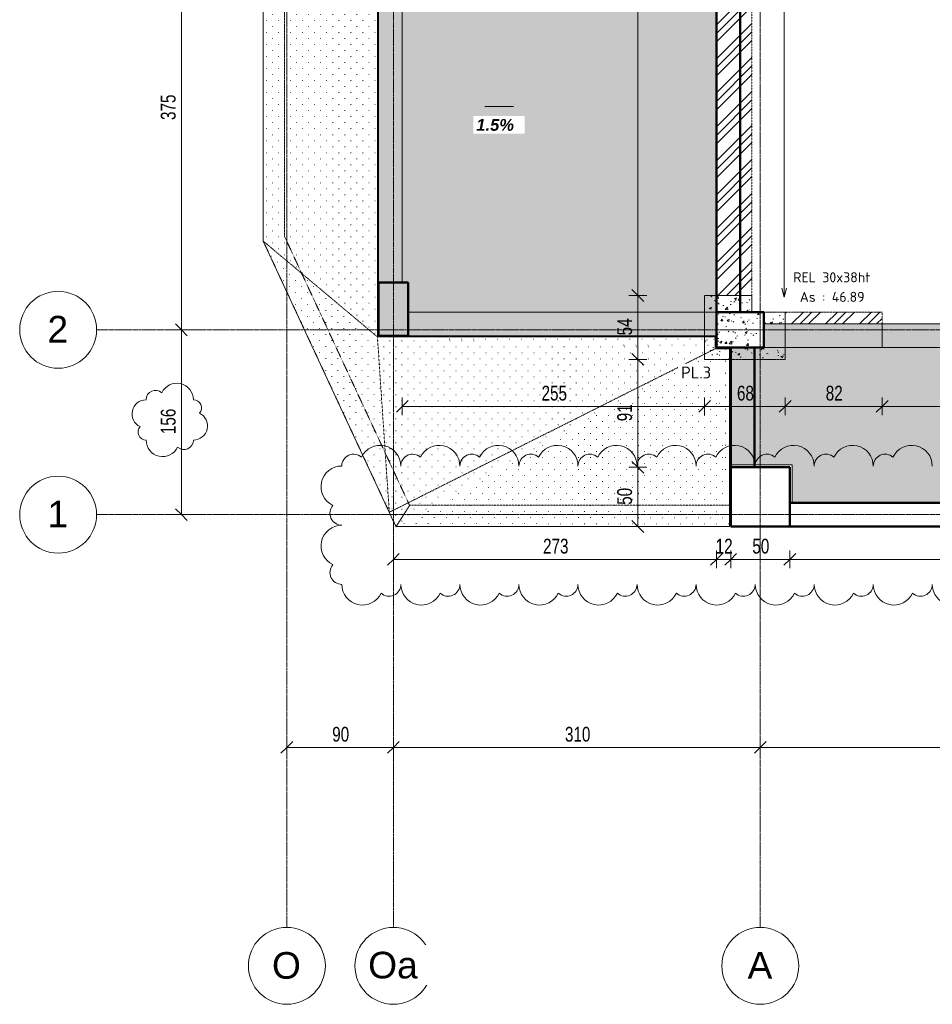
# Model space of a CAD drawing. Header units: millimetres. Extents: x 8507 to 110494, y 1100 to 66219.
# Tile 2 of 38: x 46789 to 54500, y 47737 to 56055. Entities that reach past the tile are written whole.
import ezdxf

# ---------------------------------------------------------------- set-up
doc = ezdxf.new("R2010")
doc.units = ezdxf.units.MM
for name, pattern in [('Ligne de quadrillage', [22.225, 12.7, -3.175, 3.175, -3.175]), ('Tiret 1_16_', [3.175, 1.5875, -1.5875]), ('tiret perso', [2.6, 1.3, -1.3])]:
    doc.linetypes.add(name, pattern=pattern)
for name, color, linetype, lineweight in [('A-ANNO-DIMS', 211, 'Continuous', 9), ('A-ANNO-DIMS-50', 211, 'Continuous', 9), ('A-ANNO-NOTE', 131, 'Continuous', 9), ('A-DETL', 90, 'Continuous', 5), ('A-DETL-MBND', 5, 'Continuous', 5), ('A-FLOR', 192, 'Continuous', 5), ('A-FLOR-OTLN', 51, 'Continuous', 5), ('A-WALL', 113, 'Continuous', 9), ('G-ANNO-REVC', 71, 'Continuous', 9), ('G-ANNO-TEXT', 231, 'Continuous', 9), ('S-BEAM', 12, 'Continuous', 5), ('S-COLS', 52, 'Continuous', 5), ('S-FNDN', 32, 'Continuous', 9), ('S-GRID', 1, 'Continuous', 9), ('S-GRID-IDEN', 1, 'Continuous', 9)]:
    doc.layers.add(name, color=color, linetype=linetype, lineweight=lineweight)
doc.styles.add('Arial', font='arial.ttf', dxfattribs={"height": 225})
doc.styles.add('Arial Narrow_3', font='ARIALN.TTF', dxfattribs={"width": 0.9, "height": 125})
doc.styles.add('Arial_B_I_1', font='arialbi.ttf', dxfattribs={"height": 100})
doc.styles.add('ISOCPEUR_B', font='txt', dxfattribs={"height": 100})
doc.styles.add('ISOCPEUR_B_1', font='txt', dxfattribs={"height": 85})
doc.dimstyles.new('AB6_1_50_-_GB', dxfattribs={"dimscale": 304.8, "dimtxt": 127.928872, "dimasz": 0.328084, "dimexe": 0.246063, "dimexo": 0.0625, "dimgap": 0.04101, "dimtad": 1, "dimdec": 0, "dimlfac": 0.1, "dimdsep": 46, "dimtxsty": 'Arial Narrow_3', "dimblk1": 'OBLIQUE', "dimblk2": 'OBLIQUE', "dimsah": 1, "dimcen": 0.09, "dimazin": 0, "dimtfac": 1, "dimtdec": 4, "dimtix": 1, "dimtmove": 0, "dimatfit": 3, "dimfxl": 0.246063, "dimfxlon": 1, "dimtvp": 1, "dimtolj": 1, "dimtzin": 0, "dimarcsym": 2})
pattern_1 = [(45, (62504.66, -542.27), (-143.6841, 143.6841), []), (45, (62576.5, -542.27), (-143.6841, 143.6841), []), (45, (62648.34, -542.27), (-143.6841, 143.6841), [])]
pattern_2 = [(0, (62504.66, -542.27), (0, 101.6), [3.353, -98.247]), (0, (62555.46, -491.47), (0, 101.6), [3.353, -98.247])]

# ---------------------------------------------------------------- blocks, each defined once
blk = doc.blocks.new('Quadrillage - M_Extrémité de la ligne de quadrillage - Cercle-11575-R-1_IMPLANTATION variante')
at = {"layer": 'S-GRID-IDEN'}
blk.add_circle((0, 0), 6.5, dxfattribs=at)
blk = doc.blocks.new('niveau aménag dalle2 - niveau aménag dalle 2-3181993-R-1_IMPLANTATION variante')
at = {"layer": 'A-ANNO-NOTE'}
blk.add_hatch(color=256, dxfattribs=at).paths.add_polyline_path([(-4.47, -4.15), (-8.21, -3.15), (-4.47, -2.15), (-6.36, -3.15)])
blk.add_line((-6.36, -3.15), (-1.51, -3.15), dxfattribs=at)
blk = doc.blocks.new('DIMBLOCK14-R-1_IMPLANTATION variante')
at = {"layer": 'A-ANNO-DIMS-50', "lineweight": 18}
for p, q in [((48155.3, 53435.4), (48105.3, 53485.4)), ((48155.3, 53435.4), (48205.3, 53385.4)), ((48155.3, 51873.7), (48105.3, 51923.7)), ((48155.3, 51873.7), (48205.3, 51823.7))]:
    blk.add_line(p, q, dxfattribs=at)
at = {"layer": 'A-ANNO-DIMS-50'}
for p, q in [((48155.3, 53435.4), (48080.3, 53435.4)), ((48155.3, 51873.7), (48155.3, 53435.4)), ((48155.3, 53435.4), (48230.3, 53435.4)), ((48155.3, 51873.7), (48080.3, 51873.7)), ((48155.3, 51873.7), (48230.3, 51873.7))]:
    blk.add_line(p, q, dxfattribs=at)
at = {"layer": 'A-ANNO-DIMS-50', "color": 0, "insert": (47981.2, 52554), "char_height": 125, "width": 241.237, "attachment_point": 1, "rotation": 90, "line_spacing_factor": 0.974696, "style": 'Arial Narrow_3'}
blk.add_mtext('156', dxfattribs=at)
blk = doc.blocks.new('_Oblique')
at = {"color": 0, "linetype": 'ByBlock', "lineweight": -2}
blk.add_line((-0.5, -0.5), (0.5, 0.5), dxfattribs=at)
blk = doc.blocks.new('DIMBLOCK15-R-1_IMPLANTATION variante')
at = {"layer": 'A-ANNO-DIMS-50', "lineweight": 18}
for p, q in [((48155.3, 57180.9), (48105.3, 57230.9)), ((48155.3, 57180.9), (48205.3, 57130.9)), ((48155.3, 53435.4), (48105.3, 53485.4)), ((48155.3, 53435.4), (48205.3, 53385.4))]:
    blk.add_line(p, q, dxfattribs=at)
at = {"layer": 'A-ANNO-DIMS-50'}
for p, q in [((48155.3, 57180.9), (48080.3, 57180.9)), ((48155.3, 53435.4), (48155.3, 57180.9)), ((48155.3, 57180.9), (48230.3, 57180.9)), ((48155.3, 53435.4), (48080.3, 53435.4)), ((48155.3, 53435.4), (48230.3, 53435.4))]:
    blk.add_line(p, q, dxfattribs=at)
at = {"layer": 'A-ANNO-DIMS-50', "color": 0, "insert": (47981.2, 55207.6), "char_height": 125, "width": 241.237, "attachment_point": 1, "rotation": 90, "line_spacing_factor": 0.974696, "style": 'Arial Narrow_3'}
blk.add_mtext('375', dxfattribs=at)
blk = doc.blocks.new('DIMBLOCK67-R-1_IMPLANTATION variante')
at = {"layer": 'A-ANNO-DIMS-50'}
for p, q in [((50021.5, 52788.7), (50021.5, 52863.7)), ((52576.5, 52788.7), (52576.5, 52863.7)), ((50021.5, 52788.7), (52576.5, 52788.7)), ((50021.5, 52788.7), (50021.5, 52713.7)), ((52576.5, 52788.7), (52576.5, 52713.7))]:
    blk.add_line(p, q, dxfattribs=at)
at = {"layer": 'A-ANNO-DIMS-50', "lineweight": 18}
for p, q in [((50021.5, 52788.7), (50071.5, 52838.7)), ((52576.5, 52788.7), (52626.5, 52838.7)), ((50021.5, 52788.7), (49971.5, 52738.7)), ((52576.5, 52788.7), (52526.5, 52738.7))]:
    blk.add_line(p, q, dxfattribs=at)
at = {"layer": 'A-ANNO-DIMS-50', "color": 0, "insert": (51198.5, 52962.8), "char_height": 125, "width": 241.237, "attachment_point": 1, "line_spacing_factor": 0.974696, "style": 'Arial Narrow_3'}
blk.add_mtext('255', dxfattribs=at)
blk = doc.blocks.new('DIMBLOCK68-R-1_IMPLANTATION variante')
at = {"layer": 'A-ANNO-DIMS-50'}
for p, q in [((52576.5, 52788.7), (52576.5, 52863.7)), ((53256.5, 52788.7), (53256.5, 52863.7)), ((52576.5, 52788.7), (53256.5, 52788.7)), ((52576.5, 52788.7), (52576.5, 52713.7)), ((53256.5, 52788.7), (53256.5, 52713.7))]:
    blk.add_line(p, q, dxfattribs=at)
at = {"layer": 'A-ANNO-DIMS-50', "lineweight": 18}
for p, q in [((52576.5, 52788.7), (52626.5, 52838.7)), ((53256.5, 52788.7), (53306.5, 52838.7)), ((52576.5, 52788.7), (52526.5, 52738.7)), ((53256.5, 52788.7), (53206.5, 52738.7))]:
    blk.add_line(p, q, dxfattribs=at)
at = {"layer": 'A-ANNO-DIMS-50', "color": 0, "insert": (52849.5, 52962.8), "char_height": 125, "width": 160.825, "attachment_point": 1, "line_spacing_factor": 0.974696, "style": 'Arial Narrow_3'}
blk.add_mtext('68', dxfattribs=at)
blk = doc.blocks.new('DIMBLOCK69-R-1_IMPLANTATION variante')
at = {"layer": 'A-ANNO-DIMS-50'}
for p, q in [((53256.5, 52788.7), (53256.5, 52863.7)), ((54076.5, 52788.7), (54076.5, 52863.7)), ((53256.5, 52788.7), (54076.5, 52788.7)), ((53256.5, 52788.7), (53256.5, 52713.7)), ((54076.5, 52788.7), (54076.5, 52713.7))]:
    blk.add_line(p, q, dxfattribs=at)
at = {"layer": 'A-ANNO-DIMS-50', "lineweight": 18}
for p, q in [((53256.5, 52788.7), (53306.5, 52838.7)), ((54076.5, 52788.7), (54126.5, 52838.7)), ((53256.5, 52788.7), (53206.5, 52738.7)), ((54076.5, 52788.7), (54026.5, 52738.7))]:
    blk.add_line(p, q, dxfattribs=at)
at = {"layer": 'A-ANNO-DIMS-50', "color": 0, "insert": (53599.5, 52962.8), "char_height": 125, "width": 160.825, "attachment_point": 1, "line_spacing_factor": 0.974696, "style": 'Arial Narrow_3'}
blk.add_mtext('82', dxfattribs=at)
blk = doc.blocks.new('DIMBLOCK70-R-1_IMPLANTATION variante')
at = {"layer": 'A-ANNO-DIMS-50'}
for p, q in [((54076.5, 52788.7), (54076.5, 52863.7)), ((56016.5, 52788.7), (56016.5, 52863.7)), ((54076.5, 52788.7), (56016.5, 52788.7)), ((54076.5, 52788.7), (54076.5, 52713.7)), ((56016.5, 52788.7), (56016.5, 52713.7))]:
    blk.add_line(p, q, dxfattribs=at)
at = {"layer": 'A-ANNO-DIMS-50', "lineweight": 18}
for p, q in [((54076.5, 52788.7), (54126.5, 52838.7)), ((56016.5, 52788.7), (56066.5, 52838.7)), ((54076.5, 52788.7), (54026.5, 52738.7)), ((56016.5, 52788.7), (55966.5, 52738.7))]:
    blk.add_line(p, q, dxfattribs=at)
at = {"layer": 'A-ANNO-DIMS-50', "color": 0, "insert": (54946, 52962.8), "char_height": 125, "width": 241.237, "attachment_point": 1, "line_spacing_factor": 0.974696, "style": 'Arial Narrow_3'}
blk.add_mtext('194', dxfattribs=at)
blk = doc.blocks.new('DIMBLOCK111-R-1_IMPLANTATION variante')
at = {"layer": 'A-ANNO-DIMS-50', "lineweight": 18}
for p, q in [((49946.5, 51496.1), (49896.5, 51446.1)), ((49946.5, 51496.1), (49996.5, 51546.1)), ((52676.5, 51496.1), (52626.5, 51446.1)), ((52676.5, 51496.1), (52726.5, 51546.1))]:
    blk.add_line(p, q, dxfattribs=at)
at = {"layer": 'A-ANNO-DIMS-50'}
for p, q in [((49946.5, 51496.1), (49946.5, 51571.1)), ((49946.5, 51496.1), (52676.5, 51496.1)), ((49946.5, 51496.1), (49946.5, 51421.1)), ((52676.5, 51496.1), (52676.5, 51571.1)), ((52676.5, 51496.1), (52676.5, 51421.1))]:
    blk.add_line(p, q, dxfattribs=at)
at = {"layer": 'A-ANNO-DIMS-50', "color": 0, "insert": (51211, 51670.1), "char_height": 125, "width": 241.237, "attachment_point": 1, "line_spacing_factor": 0.974696, "style": 'Arial Narrow_3'}
blk.add_mtext('273', dxfattribs=at)
blk = doc.blocks.new('DIMBLOCK112-R-1_IMPLANTATION variante')
at = {"layer": 'A-ANNO-DIMS-50', "lineweight": 18}
for p, q in [((52676.5, 51496.1), (52626.5, 51446.1)), ((52676.5, 51496.1), (52726.5, 51546.1)), ((52796.5, 51496.1), (52746.5, 51446.1)), ((52796.5, 51496.1), (52846.5, 51546.1))]:
    blk.add_line(p, q, dxfattribs=at)
at = {"layer": 'A-ANNO-DIMS-50'}
for p, q in [((52676.5, 51496.1), (52676.5, 51571.1)), ((52676.5, 51496.1), (52796.5, 51496.1)), ((52676.5, 51496.1), (52676.5, 51421.1)), ((52796.5, 51496.1), (52796.5, 51571.1)), ((52796.5, 51496.1), (52796.5, 51421.1))]:
    blk.add_line(p, q, dxfattribs=at)
at = {"layer": 'A-ANNO-DIMS-50', "color": 0, "insert": (52669.5, 51670.1), "char_height": 125, "width": 160.825, "attachment_point": 1, "line_spacing_factor": 0.974696, "style": 'Arial Narrow_3'}
blk.add_mtext('12', dxfattribs=at)
blk = doc.blocks.new('DIMBLOCK113-R-1_IMPLANTATION variante')
at = {"layer": 'A-ANNO-DIMS-50', "lineweight": 18}
for p, q in [((52796.5, 51496.1), (52746.5, 51446.1)), ((52796.5, 51496.1), (52846.5, 51546.1)), ((53296.5, 51496.1), (53246.5, 51446.1)), ((53296.5, 51496.1), (53346.5, 51546.1))]:
    blk.add_line(p, q, dxfattribs=at)
at = {"layer": 'A-ANNO-DIMS-50'}
for p, q in [((52796.5, 51496.1), (52796.5, 51571.1)), ((52796.5, 51496.1), (53296.5, 51496.1)), ((52796.5, 51496.1), (52796.5, 51421.1)), ((53296.5, 51496.1), (53296.5, 51571.1)), ((53296.5, 51496.1), (53296.5, 51421.1))]:
    blk.add_line(p, q, dxfattribs=at)
at = {"layer": 'A-ANNO-DIMS-50', "color": 0, "insert": (52979.5, 51670.1), "char_height": 125, "width": 160.825, "attachment_point": 1, "line_spacing_factor": 0.974696, "style": 'Arial Narrow_3'}
blk.add_mtext('50', dxfattribs=at)
blk = doc.blocks.new('DIMBLOCK114-R-1_IMPLANTATION variante')
at = {"layer": 'A-ANNO-DIMS-50', "lineweight": 18}
for p, q in [((53296.5, 51496.1), (53246.5, 51446.1)), ((53296.5, 51496.1), (53346.5, 51546.1)), ((56796.5, 51496.1), (56746.5, 51446.1)), ((56796.5, 51496.1), (56846.5, 51546.1))]:
    blk.add_line(p, q, dxfattribs=at)
at = {"layer": 'A-ANNO-DIMS-50'}
for p, q in [((53296.5, 51496.1), (53296.5, 51571.1)), ((53296.5, 51496.1), (56796.5, 51496.1)), ((53296.5, 51496.1), (53296.5, 51421.1)), ((56796.5, 51496.1), (56796.5, 51571.1)), ((56796.5, 51496.1), (56796.5, 51421.1))]:
    blk.add_line(p, q, dxfattribs=at)
at = {"layer": 'A-ANNO-DIMS-50', "color": 0, "insert": (54946, 51670.1), "char_height": 125, "width": 241.237, "attachment_point": 1, "line_spacing_factor": 0.974696, "style": 'Arial Narrow_3'}
blk.add_mtext('350', dxfattribs=at)
blk = doc.blocks.new('DIMBLOCK137-R-1_IMPLANTATION variante')
at = {"layer": 'A-ANNO-DIMS-50', "lineweight": 18}
for p, q in [((52011.7, 52273.7), (51961.7, 52323.7)), ((52011.7, 52273.7), (52061.7, 52223.7)), ((52011.7, 51773.7), (51961.7, 51823.7)), ((52011.7, 51773.7), (52061.7, 51723.7))]:
    blk.add_line(p, q, dxfattribs=at)
at = {"layer": 'A-ANNO-DIMS-50'}
for p, q in [((52011.7, 52273.7), (51936.7, 52273.7)), ((52011.7, 51773.7), (52011.7, 52273.7)), ((52011.7, 52273.7), (52086.7, 52273.7)), ((52011.7, 51773.7), (51936.7, 51773.7)), ((52011.7, 51773.7), (52086.7, 51773.7))]:
    blk.add_line(p, q, dxfattribs=at)
at = {"layer": 'A-ANNO-DIMS-50', "color": 0, "insert": (51837.7, 51956.7), "char_height": 125, "width": 160.825, "attachment_point": 1, "rotation": 90, "line_spacing_factor": 0.974696, "style": 'Arial Narrow_3'}
blk.add_mtext('50', dxfattribs=at)
blk = doc.blocks.new('DIMBLOCK138-R-1_IMPLANTATION variante')
at = {"layer": 'A-ANNO-DIMS-50'}
for p, q in [((52011.7, 53185.4), (51936.7, 53185.4)), ((52011.7, 52273.7), (52011.7, 53185.4)), ((52011.7, 53185.4), (52086.7, 53185.4)), ((52011.7, 52273.7), (51936.7, 52273.7)), ((52011.7, 52273.7), (52086.7, 52273.7))]:
    blk.add_line(p, q, dxfattribs=at)
at = {"layer": 'A-ANNO-DIMS-50', "lineweight": 18}
for p, q in [((52011.7, 53185.4), (51961.7, 53235.4)), ((52011.7, 53185.4), (52061.7, 53135.4)), ((52011.7, 52273.7), (51961.7, 52323.7)), ((52011.7, 52273.7), (52061.7, 52223.7))]:
    blk.add_line(p, q, dxfattribs=at)
at = {"layer": 'A-ANNO-DIMS-50', "color": 0, "insert": (51837.7, 52662.6), "char_height": 125, "width": 160.825, "attachment_point": 1, "rotation": 90, "line_spacing_factor": 0.974696, "style": 'Arial Narrow_3'}
blk.add_mtext('91', dxfattribs=at)
blk = doc.blocks.new('DIMBLOCK139-R-1_IMPLANTATION variante')
at = {"layer": 'A-ANNO-DIMS-50', "lineweight": 18}
for p, q in [((52011.7, 53725.4), (51961.7, 53775.4)), ((52011.7, 53725.4), (52061.7, 53675.4)), ((52011.7, 53185.4), (51961.7, 53235.4)), ((52011.7, 53185.4), (52061.7, 53135.4))]:
    blk.add_line(p, q, dxfattribs=at)
at = {"layer": 'A-ANNO-DIMS-50'}
for p, q in [((52011.7, 53725.4), (51936.7, 53725.4)), ((52011.7, 53185.4), (52011.7, 53725.4)), ((52011.7, 53725.4), (52086.7, 53725.4)), ((52011.7, 53185.4), (51936.7, 53185.4)), ((52011.7, 53185.4), (52086.7, 53185.4))]:
    blk.add_line(p, q, dxfattribs=at)
at = {"layer": 'A-ANNO-DIMS-50', "color": 0, "insert": (51837.7, 53388.4), "char_height": 125, "width": 160.825, "attachment_point": 1, "rotation": 90, "line_spacing_factor": 0.974696, "style": 'Arial Narrow_3'}
blk.add_mtext('54', dxfattribs=at)
blk = doc.blocks.new('DIMBLOCK140-R-1_IMPLANTATION variante')
at = {"layer": 'A-ANNO-DIMS-50', "lineweight": 18}
for p, q in [((52011.7, 61448.6), (51961.7, 61498.6)), ((52011.7, 61448.6), (52061.7, 61398.6)), ((52011.7, 53725.4), (51961.7, 53775.4)), ((52011.7, 53725.4), (52061.7, 53675.4))]:
    blk.add_line(p, q, dxfattribs=at)
at = {"layer": 'A-ANNO-DIMS-50'}
for p, q in [((52011.7, 61448.6), (51936.7, 61448.6)), ((52011.7, 53725.4), (52011.7, 61448.6)), ((52011.7, 61448.6), (52086.7, 61448.6)), ((52011.7, 53725.4), (51936.7, 53725.4)), ((52011.7, 53725.4), (52086.7, 53725.4))]:
    blk.add_line(p, q, dxfattribs=at)
at = {"layer": 'A-ANNO-DIMS-50', "color": 0, "insert": (51837.7, 57486.5), "char_height": 125, "width": 241.237, "attachment_point": 1, "rotation": 90, "line_spacing_factor": 0.974696, "style": 'Arial Narrow_3'}
blk.add_mtext('772', dxfattribs=at)
blk = doc.blocks.new('DIMBLOCK164-R-1_IMPLANTATION variante')
at = {"layer": 'A-ANNO-DIMS-50'}
for p, q in [((49046.5, 49907.3), (49046.5, 49982.3)), ((49946.5, 49907.3), (49946.5, 49982.3)), ((49046.5, 49907.3), (49946.5, 49907.3)), ((49046.5, 49907.3), (49046.5, 49832.3)), ((49946.5, 49907.3), (49946.5, 49832.3))]:
    blk.add_line(p, q, dxfattribs=at)
at = {"layer": 'A-ANNO-DIMS-50', "lineweight": 18}
for p, q in [((49046.5, 49907.3), (49096.5, 49957.3)), ((49946.5, 49907.3), (49996.5, 49957.3)), ((49046.5, 49907.3), (48996.5, 49857.3)), ((49946.5, 49907.3), (49896.5, 49857.3))]:
    blk.add_line(p, q, dxfattribs=at)
at = {"layer": 'A-ANNO-DIMS-50', "color": 0, "insert": (49429.5, 50081.3), "char_height": 125, "width": 160.825, "attachment_point": 1, "line_spacing_factor": 0.974696, "style": 'Arial Narrow_3'}
blk.add_mtext('90', dxfattribs=at)
blk = doc.blocks.new('DIMBLOCK165-R-1_IMPLANTATION variante')
at = {"layer": 'A-ANNO-DIMS-50'}
for p, q in [((49946.5, 49907.3), (49946.5, 49982.3)), ((53046.5, 49907.3), (53046.5, 49982.3)), ((49946.5, 49907.3), (53046.5, 49907.3)), ((49946.5, 49907.3), (49946.5, 49832.3)), ((53046.5, 49907.3), (53046.5, 49832.3))]:
    blk.add_line(p, q, dxfattribs=at)
at = {"layer": 'A-ANNO-DIMS-50', "lineweight": 18}
for p, q in [((49946.5, 49907.3), (49996.5, 49957.3)), ((53046.5, 49907.3), (53096.5, 49957.3)), ((49946.5, 49907.3), (49896.5, 49857.3)), ((53046.5, 49907.3), (52996.5, 49857.3))]:
    blk.add_line(p, q, dxfattribs=at)
at = {"layer": 'A-ANNO-DIMS-50', "color": 0, "insert": (51396, 50081.3), "char_height": 125, "width": 241.237, "attachment_point": 1, "line_spacing_factor": 0.974696, "style": 'Arial Narrow_3'}
blk.add_mtext('310', dxfattribs=at)
blk = doc.blocks.new('DIMBLOCK166-R-1_IMPLANTATION variante')
at = {"layer": 'A-ANNO-DIMS-50'}
for p, q in [((53046.5, 49907.3), (53046.5, 49982.3)), ((57046.5, 49907.3), (57046.5, 49982.3)), ((53046.5, 49907.3), (57046.5, 49907.3)), ((53046.5, 49907.3), (53046.5, 49832.3)), ((57046.5, 49907.3), (57046.5, 49832.3))]:
    blk.add_line(p, q, dxfattribs=at)
at = {"layer": 'A-ANNO-DIMS-50', "lineweight": 18}
for p, q in [((53046.5, 49907.3), (53096.5, 49957.3)), ((57046.5, 49907.3), (57096.5, 49957.3)), ((53046.5, 49907.3), (52996.5, 49857.3)), ((57046.5, 49907.3), (56996.5, 49857.3))]:
    blk.add_line(p, q, dxfattribs=at)
at = {"layer": 'A-ANNO-DIMS-50', "color": 0, "insert": (54946, 50081.3), "char_height": 125, "width": 241.237, "attachment_point": 1, "line_spacing_factor": 0.974696, "style": 'Arial Narrow_3'}
blk.add_mtext('400', dxfattribs=at)
blk = doc.blocks.new('Family - ___-3289403-R-1_IMPLANTATION variante')
at = {"layer": 'G-ANNO-REVC'}
for centre, radius, start, end in [((-14907.2, 53430), 140, 357.88638, 152.67761), ((-15087.1, 53436.6), 80, 46.07606, 177.88638), ((-15171.4, 53320.7), 119, 87.88638, 242.67761), ((-14769.8, 53356.9), 68, 316.07606, 87.88638), ((-14775.4, 53204), 119, 267.88638, 62.67761), ((-15177, 53167.8), 68, 136.07606, 267.88638), ((-15039.6, 53094.6), 140, 177.88638, 332.67761), ((-14859.8, 53088), 80, 226.07606, 357.88638)]:
    blk.add_arc(centre, radius, start, end, dxfattribs=at)
blk = doc.blocks.new('Family - ___-3290714-R-1_IMPLANTATION variante')
at = {"layer": 'G-ANNO-REVC'}
for centre, radius, start, end in [((-13435.6, 52816.1), 99.8, 46.07606, 177.88638), ((-13211.2, 52807.8), 174.6, 357.88638, 152.67761), ((-12712.6, 52789.4), 174.6, 357.88638, 152.67761), ((-12214, 52771), 174.6, 357.88638, 152.67761), ((-11715.3, 52752.6), 174.6, 357.88638, 152.67761), ((-11216.7, 52734.2), 174.6, 357.88638, 152.67761), ((-13541.8, 52644.9), 175, 87.88638, 242.67761), ((-12937, 52797.7), 99.8, 46.07606, 177.88638), ((-12438.3, 52779.3), 99.8, 46.07606, 177.88638), ((-11939.7, 52760.9), 99.8, 46.07606, 177.88638), ((-11441.1, 52742.5), 99.8, 46.07606, 177.88638), ((-10942.5, 52724.1), 99.8, 46.07606, 177.88638), ((-10718.1, 52715.8), 174.6, 357.88638, 152.67761), ((-10219.4, 52697.4), 174.6, 357.88638, 152.67761), ((-9720.8, 52679), 174.6, 357.88638, 152.67761), ((-9222.2, 52660.6), 174.6, 357.88638, 152.67761), ((-10443.8, 52705.7), 99.8, 46.07606, 177.88638), ((-9945.2, 52687.3), 99.8, 46.07606, 177.88638), ((-9446.6, 52668.9), 99.8, 46.07606, 177.88638), ((-8947.9, 52650.5), 99.8, 46.07606, 177.88638), ((-8723.6, 52642.2), 174.6, 357.88638, 152.67761), ((-13550.1, 52420.1), 100, 136.07606, 267.88638), ((-13560.2, 52145.2), 175, 87.88638, 242.67761), ((-13568.5, 51920.4), 100, 136.07606, 267.88638), ((-13397.7, 51814), 174.6, 177.88638, 332.67761), ((-13173.3, 51805.7), 99.8, 226.07606, 357.88638), ((-12899.1, 51795.6), 174.6, 177.88638, 332.67761), ((-12674.7, 51787.3), 99.8, 226.07606, 357.88638), ((-12400.4, 51777.2), 174.6, 177.88638, 332.67761), ((-12176, 51768.9), 99.8, 226.07606, 357.88638), ((-11901.8, 51758.8), 174.6, 177.88638, 332.67761), ((-11677.4, 51750.5), 99.8, 226.07606, 357.88638), ((-11403.2, 51740.4), 174.6, 177.88638, 332.67761), ((-11178.8, 51732.1), 99.8, 226.07606, 357.88638), ((-10904.5, 51722), 174.6, 177.88638, 332.67761), ((-10680.2, 51713.7), 99.8, 226.07606, 357.88638), ((-10405.9, 51703.6), 174.6, 177.88638, 332.67761), ((-10181.5, 51695.3), 99.8, 226.07606, 357.88638), ((-9907.3, 51685.2), 174.6, 177.88638, 332.67761), ((-9682.9, 51676.9), 99.8, 226.07606, 357.88638), ((-9408.7, 51666.8), 174.6, 177.88638, 332.67761), ((-9184.3, 51658.5), 99.8, 226.07606, 357.88638), ((-8910, 51648.4), 174.6, 177.88638, 332.67761), ((-8685.6, 51640.1), 99.8, 226.07606, 357.88638), ((-8411.4, 51630), 174.6, 177.88638, 332.67761)]:
    blk.add_arc(centre, radius, start, end, dxfattribs=at)

msp = doc.modelspace()

# ---------------------------------------------------------------- hatches: boundary and pattern name
at = {"layer": 'A-FLOR'}
h = msp.add_hatch(dxfattribs=at)
h.set_pattern_fill('FP_25', color=8, style=0, pattern_type=2)
h.set_pattern_definition(pattern_2)
h.paths.add_polyline_path([(50071.5, 53585.4), (52676.5, 53585.4), (52676.5, 57030.9), (50021.5, 57030.9), (50021.5, 53835.4), (50071.5, 53835.4)])
h.paths.add_polyline_path([(49939.1, 57230.9), (52676.5, 57230.9), (52676.5, 61638.6), (49246.5, 61638.6), (49246.5, 61838.6), (52676.5, 61838.6), (52676.5, 61888.6), (52796.5, 61888.6), (52796.5, 63200.2), (49296.5, 63200.2), (49296.5, 62900.2), (49036.5, 62900.2), (49036.5, 57330.9), (49256.5, 57330.9), (49256.5, 57230.9), (49803.6, 57230.9)])
h = msp.add_hatch(dxfattribs=at)
h.set_pattern_fill('FP_21', color=8, style=0, pattern_type=2)
h.set_pattern_definition([(0, (62488.34, -542.27), (0, 101.6), [3.353, -98.246]), (0, (62539.14, -491.47), (0, 101.6), [3.353, -98.246])])
h.paths.add_polyline_path([(49811.5, 53375.4), (49811.5, 57020.9), (48846.5, 57020.9), (48846.5, 54184.7), (49734.3, 53440.2)])
h = msp.add_hatch(dxfattribs=at)
h.set_pattern_fill('FP_20', color=8, style=0, pattern_type=2)
h.set_pattern_definition([(359.99776, (62479.6, -553.92), (-8e-06, 101.599), [3.353, -98.243]), (359.99776, (62530.4, -503.13), (-8e-06, 101.599), [3.353, -98.243])])
h.paths.add_polyline_path([(49967.7, 51773.7), (49811.5, 53375.4), (48846.5, 54184.7), (49490.8, 52799.2)])
h = msp.add_hatch(dxfattribs=at)
h.set_pattern_fill('FP_19', color=8, style=0, pattern_type=2)
h.set_pattern_definition([(359.99556, (62460.75, -555.93), (-7e-06, 101.599), [3.352, -98.235]), (359.99556, (62511.54, -505.13), (-7e-06, 101.599), [3.352, -98.235])])
h.paths.add_polyline_path([(49967.7, 51773.7), (52666.5, 53275.4), (49811.5, 53375.4), (49915, 52313.9)])
h = msp.add_hatch(dxfattribs=at)
h.set_pattern_fill('FP_23', color=8, style=0, pattern_type=2)
h.set_pattern_definition([(0, (62457.12, -542.27), (0, 101.6), [3.352, -98.235]), (0, (62507.92, -491.47), (0, 101.6), [3.352, -98.235])])
h.paths.add_polyline_path([(52666.5, 53275.4), (52666.5, 53375.4), (49811.5, 53375.4), (51143.9, 53328.7)])
h = msp.add_hatch(dxfattribs=at)
h.set_pattern_fill('FP_24', color=8, style=0, pattern_type=2)
h.set_pattern_definition([(359.99136, (62480.91, -573.89), (-6e-07, 101.59), [3.353, -98.242]), (359.99136, (62531.71, -523.1), (-6e-07, 101.59), [3.353, -98.242])])
h.paths.add_polyline_path([(49968.7, 51773.7), (52786.5, 51773.7), (52666.5, 53275.4), (49969.2, 51774.6)])
h = msp.add_hatch(dxfattribs=at)
h.set_pattern_fill('FP_22', color=8, style=0, pattern_type=2)
h.set_pattern_definition([(0, (62504.66, -571.21), (0, 101.591), [3.353, -98.247]), (0, (62555.46, -520.41), (0, 101.591), [3.353, -98.247])])
h.paths.add_polyline_path([(52786.5, 51773.7), (52786.5, 53275.4), (52666.5, 53275.4), (52772.1, 51953.7)])
h = msp.add_hatch(dxfattribs=at)
h.set_pattern_fill('FP_17', color=8, style=0, pattern_type=2)
h.set_pattern_definition(pattern_2)
h.paths.add_polyline_path([(60846.5, 51973.7), (60846.5, 53285.4), (52789.9, 53285.4), (52789.9, 52293.7), (53316.5, 52293.7), (53316.5, 51973.7), (56776.5, 51973.7), (56776.5, 52293.7), (57316.5, 52293.7), (57316.5, 51973.7), (59409.2, 51973.7)])
at = {"layer": 'A-WALL', "linetype": 'Tiret 1_16_'}
h = msp.add_hatch(dxfattribs=at)
h.set_pattern_fill('FP_13', color=250, style=0, pattern_type=2)
h.set_pattern_definition(pattern_1)
h.paths.add_polyline_path([(52976.5, 53725.4), (52976.5, 61448.6), (52676.5, 61448.6), (52676.5, 53725.4), (52797, 53725.4)])
h = msp.add_hatch(dxfattribs=at)
h.set_pattern_fill('FP_13', color=250, style=0, pattern_type=2)
h.set_pattern_definition(pattern_1)
h.paths.add_polyline_path([(54076.5, 53485.4), (54076.5, 53585.4), (53256.5, 53585.4), (53256.5, 53485.4)])
at = {"layer": 'S-BEAM'}
for points in [[(50021.5, 53835.4), (50021.5, 57030.9), (49821.5, 57030.9), (49821.5, 53835.4)], [(50071.5, 53385.4), (52676.5, 53385.4), (52676.5, 53585.4), (50071.5, 53585.4), (50071.5, 53440.2)], [(56846.5, 53285.4), (56846.5, 53485.4), (53076.5, 53485.4), (53076.5, 53285.4), (56103.1, 53285.4)]]:
    msp.add_hatch(color=254, dxfattribs=at).paths.add_polyline_path(points)
at = {"layer": 'S-COLS'}
msp.add_hatch(color=8, dxfattribs=at).paths.add_polyline_path([(50071.5, 53385.4), (50071.5, 53835.4), (49821.5, 53835.4), (49821.5, 53385.4)])
at = {"layer": 'S-FNDN', "linetype": 'Tiret 1_16_'}
h = msp.add_hatch(dxfattribs=at)
h.set_pattern_fill('FP_14', color=250, style=0, pattern_type=2)
h.set_pattern_definition([(50, (62504.66, -542.27), (182.18467, -15.9391), [19.05, -209.55]), (355, (62504.66, -542.27), (-35.2424, 191.0566), [15.24, -167.64]), (100.451, (62519.84, -543.6), (146.9425, 175.1167), [16.19, -178.09]), (46.184, (62504.66, -491.47), (271.0789, -42.0433), [28.575, -314.325]), (96.636, (62527.25, -494.97), (237.4025, 247.4272), [24.285, -267.135]), (351.184, (62504.66, -491.47), (237.4046, 247.4251), [22.86, -251.46]), (21, (62530.06, -504.17), (151.6149, -102.2655), [19.05, -209.55]), (326, (62530.06, -504.17), (61.80236, 184.18774), [15.24, -167.64]), (71.451, (62542.7, -512.7), (213.41706, 81.92137), [16.19, -178.09]), (37.5, (62504.66, -542.27), (3.08832, 84.555076), [8.382, -157.226, 8.382, -161.798, -168.275]), (37.5, (62504.66, -542.27), (3.08832, 84.555076), [-335.788, 8.382, -159.893]), (7.5, (62504.66, -542.27), (66.81944, 100.18075), [8.382, -88.646, 8.382, -153.416, -64.135]), (7.5, (62504.66, -542.27), (66.81944, 100.18075), [-258.826, 8.382, -55.753]), (327.5, (62448.02, -542.27), (135.59049, -5.72891), [8.382, -55.118, 8.382, -189.738, -262.89]), (327.5, (62448.02, -542.27), (135.59049, -5.72891), [-261.62, 8.382, -254.508]), (317.5, (62422.62, -542.27), (148.12889, 25.42676), [8.382, -74.168, 8.382, -123.19, -186.69]), (317.5, (62422.62, -542.27), (148.12889, 25.42676), [-214.122, 8.382, -178.308])])
h.paths.add_polyline_path([(52576.5, 53185.4), (53256.5, 53185.4), (53256.5, 53285.4), (53076.5, 53285.4), (53076.5, 53485.4), (53256.5, 53485.4), (53256.5, 53585.4), (52976.5, 53585.4), (52976.5, 53725.4), (52576.5, 53725.4), (52576.5, 53585.4), (52676.5, 53585.4), (52676.5, 53385.4), (52576.5, 53385.4)])

# ---------------------------------------------------------------- linework, layer by layer
at = {"layer": 'A-DETL', "linetype": 'tiret perso'}
for p, q in [((49811.5, 53375.4), (48846.5, 54184.7)), ((49811.5, 53375.4), (49911.9, 51893.7)), ((49911.9, 51893.7), (52666.5, 53275.4))]:
    msp.add_line(p, q, dxfattribs=at)
at = {"layer": 'A-DETL-MBND'}
for p, q in [((52876.5, 53585.3), (52876.5, 61588.6)), ((53076.4, 53585.3), (52876.5, 53585.3)), ((53076.4, 53485.6), (53076.4, 53585.3)), ((56846.5, 53485.6), (53076.4, 53485.6))]:
    msp.add_line(p, q, dxfattribs=at)
at = {"layer": 'A-FLOR'}
for p, q in [((52676.5, 61888.6), (52676.5, 53385.4)), ((48846.5, 54184.7), (48846.5, 57020.9)), ((49811.5, 57020.9), (49811.5, 53375.4)), ((49821.5, 53385.4), (49821.5, 57030.9)), ((49967.7, 51773.7), (48846.5, 54184.7)), ((49811.5, 53375.4), (52666.5, 53375.4)), ((52676.5, 53385.4), (49821.5, 53385.4)), ((52666.5, 53375.4), (52666.5, 53275.4)), ((52666.5, 53275.4), (52786.5, 53275.4)), ((52786.5, 51773.7), (52786.5, 53275.4)), ((52789.9, 52293.7), (52789.9, 53285.4)), ((52789.9, 53285.4), (60846.5, 53285.4)), ((53316.5, 52293.7), (52789.9, 52293.7)), ((53316.5, 51973.7), (53316.5, 52293.7)), ((52786.5, 51773.7), (49967.7, 51773.7))]:
    msp.add_line(p, q, dxfattribs=at)
at = {"layer": 'A-FLOR-OTLN', "color": 7, "linetype": 'Tiret 1_16_'}
for p, q in [((48846.5, 57020.9), (48846.5, 54184.7)), ((49026.5, 57020.9), (49026.5, 54224.5)), ((49026.5, 54224.5), (49026.5, 57020.9)), ((48846.5, 54184.7), (49968.7, 51771.7)), ((49026.5, 54224.5), (50083.5, 51951.7)), ((50083.5, 51951.7), (49026.5, 54224.5)), ((49968.7, 51771.7), (50083.5, 51951.7)), ((50084.8, 51953.7), (49970, 51773.7)), ((50082.9, 51952.9), (50083.5, 51953.7)), ((50083.5, 51953.7), (52786.5, 51953.7)), ((52786.5, 51953.7), (50083.5, 51953.7)), ((52786.5, 51773.7), (52786.5, 51953.7)), ((49967.7, 51773.7), (49968.7, 51771.7)), ((49967.7, 51773.7), (52786.5, 51773.7))]:
    msp.add_line(p, q, dxfattribs=at)
at = {"layer": 'A-WALL', "lineweight": 50}
for p, q in [((52676.5, 53585.4), (52676.5, 61588.6)), ((52876.5, 61588.6), (52876.5, 53585.4)), ((52876.5, 53585.4), (52676.5, 53585.4)), ((52796.5, 52273.7), (52796.5, 53285.4)), ((52996.5, 53285.4), (52796.5, 53285.4)), ((52996.5, 53285.4), (52996.5, 52273.7)), ((52996.5, 52273.7), (52796.5, 52273.7)), ((53296.5, 51973.7), (56796.5, 51973.7)), ((53296.5, 51773.7), (53296.5, 51973.7)), ((56796.5, 51773.7), (53296.5, 51773.7))]:
    msp.add_line(p, q, dxfattribs=at)
at = {"layer": 'A-WALL', "color": 7, "linetype": 'Tiret 1_16_', "lineweight": 5}
for p, q in [((52676.5, 53725.4), (52676.5, 61448.6)), ((52976.5, 61448.6), (52976.5, 53725.4)), ((52976.5, 53725.4), (52976.5, 61448.6)), ((52676.5, 53725.4), (52976.5, 53725.4)), ((52676.5, 53725.4), (52976.5, 53725.4)), ((53256.5, 53585.4), (54076.5, 53585.4)), ((54076.5, 53585.4), (53256.5, 53585.4)), ((53256.5, 53485.4), (53256.5, 53585.4)), ((53256.5, 53585.4), (53256.5, 53285.4)), ((54076.5, 53585.4), (54076.5, 53485.4)), ((54076.5, 53585.4), (54076.5, 53285.4)), ((53256.5, 53285.4), (54076.5, 53285.4)), ((54076.5, 53285.4), (53256.5, 53285.4))]:
    msp.add_line(p, q, dxfattribs=at)
at = {"layer": 'A-WALL'}
msp.add_line((52796.5, 52273.7), (52796.5, 52273.7), dxfattribs=at)
at = {"layer": 'G-ANNO-TEXT', "color": 130}
for q in [(53249.4, 57719.7), (53229.3, 53787.4), (53269.5, 53787.4)]:
    msp.add_line((53249.4, 53712.4), q, dxfattribs=at)
at = {"layer": 'S-BEAM', "color": 250, "lineweight": 9}
for p, q in [((49821.5, 53835.4), (49821.5, 57030.9)), ((49821.5, 53835.4), (49821.5, 57030.9)), ((50021.5, 57030.9), (50021.5, 53835.4)), ((50021.5, 53835.4), (50021.5, 57030.9)), ((50021.5, 53835.4), (49821.5, 53835.4)), ((50021.5, 53835.4), (49821.5, 53835.4)), ((50071.5, 53585.4), (50071.5, 53385.4)), ((50071.5, 53385.4), (50071.5, 53585.4)), ((50071.5, 53585.4), (52676.5, 53585.4)), ((50071.5, 53585.4), (52676.5, 53585.4)), ((52676.5, 53585.4), (52676.5, 53385.4)), ((52676.5, 53385.4), (52676.5, 53585.4)), ((53076.5, 53285.4), (53076.5, 53485.4)), ((53076.5, 53485.4), (56846.5, 53485.4)), ((53076.5, 53485.4), (53256.5, 53485.4)), ((53076.5, 53285.4), (53076.5, 53485.4)), ((53256.5, 53485.4), (54076.5, 53485.4)), ((53256.5, 53285.4), (53256.5, 53485.4)), ((56836.5, 53485.4), (54076.5, 53485.4)), ((54076.5, 53485.4), (54076.5, 53285.4)), ((52676.5, 53385.4), (50071.5, 53385.4)), ((50071.5, 53385.4), (52676.5, 53385.4)), ((53256.5, 53285.4), (53076.5, 53285.4)), ((53076.5, 53285.4), (56846.5, 53285.4)), ((54076.5, 53285.4), (53256.5, 53285.4)), ((54076.5, 53285.4), (56836.5, 53285.4))]:
    msp.add_line(p, q, dxfattribs=at)
at = {"layer": 'S-COLS', "lineweight": 50}
for p, q in [((49821.5, 53385.4), (49821.5, 53835.4)), ((49821.5, 53835.4), (50071.5, 53835.4)), ((50071.5, 53835.4), (50071.5, 53385.4)), ((52676.5, 53285.4), (52676.5, 53585.4)), ((52676.5, 53585.4), (53076.5, 53585.4)), ((53076.5, 53285.4), (53076.5, 53585.4)), ((49821.5, 53385.4), (50071.5, 53385.4)), ((53076.5, 53285.4), (52676.5, 53285.4)), ((52796.5, 51773.7), (52796.5, 52273.7)), ((52796.5, 52273.7), (53296.5, 52273.7)), ((53296.5, 51773.7), (53296.5, 52273.7)), ((53296.5, 51773.7), (52796.5, 51773.7))]:
    msp.add_line(p, q, dxfattribs=at)
at = {"layer": 'S-COLS'}
for p, q in [((49821.5, 53835.4), (50071.5, 53835.4)), ((49821.5, 53385.4), (49821.5, 53835.4)), ((50071.5, 53835.4), (50071.5, 53385.4)), ((52676.5, 53585.4), (53076.5, 53585.4)), ((52676.5, 53285.4), (52676.5, 53585.4)), ((53076.5, 53585.4), (53076.5, 53285.4)), ((50071.5, 53385.4), (49821.5, 53385.4)), ((53076.5, 53285.4), (52676.5, 53285.4)), ((52796.5, 52273.7), (53296.5, 52273.7)), ((52796.5, 51773.7), (52796.5, 52273.7)), ((53296.5, 52273.7), (53296.5, 51773.7)), ((53296.5, 51773.7), (52796.5, 51773.7))]:
    msp.add_line(p, q, dxfattribs=at)
at = {"layer": 'S-FNDN', "color": 7, "linetype": 'Tiret 1_16_', "lineweight": 5}
for p, q in [((52576.5, 53185.4), (52576.5, 53725.4)), ((52576.5, 53725.4), (52976.5, 53725.4)), ((52976.5, 53725.4), (52576.5, 53725.4)), ((52576.5, 53725.4), (52576.5, 53185.4)), ((52976.5, 53725.4), (52976.5, 53585.4)), ((52976.5, 53585.4), (52976.5, 53725.4)), ((52976.5, 53585.4), (53256.5, 53585.4)), ((53256.5, 53585.4), (52976.5, 53585.4)), ((53256.5, 53585.4), (53256.5, 53185.4)), ((53256.5, 53185.4), (53256.5, 53585.4)), ((53256.5, 53185.4), (52576.5, 53185.4)), ((52576.5, 53185.4), (53256.5, 53185.4))]:
    msp.add_line(p, q, dxfattribs=at)
at = {"layer": 'S-GRID', "linetype": 'Ligne de quadrillage'}
for p, q in [((49046.5, 48387.1), (49046.5, 65568.7)), ((53046.5, 48387.1), (53046.5, 65568.7)), ((49946.5, 58087.7), (49946.5, 48387.1)), ((47439, 53435.4), (99424.9, 53435.4)), ((47439, 51873.7), (99424.9, 51873.7))]:
    msp.add_line(p, q, dxfattribs=at)

# ---------------------------------------------------------------- block references
at = {"layer": 'A-ANNO-NOTE', "xscale": 50.00000000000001, "yscale": 50.00000000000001, "zscale": 50.00000000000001}
msp.add_blockref('niveau aménag dalle2 - niveau aménag dalle 2-3181993-R-1_IMPLANTATION variante', (51038, 55479.3), dxfattribs=at)
at = {"layer": 'G-ANNO-REVC', "rotation": 2.113623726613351}
msp.add_blockref('Family - ___-3289403-R-1_IMPLANTATION variante', (64984.6, 0), dxfattribs=at)
at = {"layer": 'S-GRID-IDEN', "xscale": 49.99999999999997, "yscale": 49.99999999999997, "zscale": 49.99999999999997}
for p, rotation in [((47114, 53435.4), 269.9999999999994), ((47114, 51873.7), 269.9999999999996), ((49946.5, 48062.1), 180)]:
    msp.add_blockref('Quadrillage - M_Extrémité de la ligne de quadrillage - Cercle-11575-R-1_IMPLANTATION variante', p, dxfattribs=dict(at, rotation=rotation))
for p in [(49046.5, 48062.1), (53046.5, 48062.1)]:
    msp.add_blockref('Quadrillage - M_Extrémité de la ligne de quadrillage - Cercle-11575-R-1_IMPLANTATION variante', p, dxfattribs=at)

# ---------------------------------------------------------------- texts
at = {"layer": 'G-ANNO-TEXT', "color": 7, "char_height": 85, "attachment_point": 1, "style": 'ISOCPEUR_B_1'}
for s, insert, width in [('REL 30x38ht', (53324, 53921.5), 825.738), ('As : 46.89', (53380.2, 53756.1), 689.451)]:
    msp.add_mtext(s, dxfattribs=dict(at, insert=insert, width=width))

# ---------------------------------------------------------------- dimensions: what is measured, and where the dimension line sits
at = {"layer": 'A-ANNO-DIMS'}
for base, p1, p2, angle, override, picture, middle in [((52011.7, 61448.6), (52086.7, 53725.4), (52086.7, 61448.6), 90, {"dimpost": '<>', "dimfxl": 7723.162959}, 'DIMBLOCK140-R-1_IMPLANTATION variante', (51936.5, 57587)), ((48155.3, 57180.9), (48080.3, 53435.4), (48080.3, 57180.9), 90, {"dimpost": '<>', "dimfxl": 3745.489572}, 'DIMBLOCK15-R-1_IMPLANTATION variante', (48078.9, 55308.1)), ((52011.7, 53725.4), (52086.7, 53185.4), (52086.7, 53725.4), 90, {"dimpost": '<>', "dimfxl": 540}, 'DIMBLOCK139-R-1_IMPLANTATION variante', (51935.6, 53455.4)), ((48155.3, 53435.4), (48080.3, 51873.7), (48080.3, 53435.4), 90, {"dimpost": '<>', "dimfxl": 1561.668898}, 'DIMBLOCK14-R-1_IMPLANTATION variante', (48078.9, 52654.6)), ((52011.7, 53185.4), (52086.7, 52273.7), (52086.7, 53185.4), 90, {"dimpost": '<>', "dimfxl": 911.668901}, 'DIMBLOCK138-R-1_IMPLANTATION variante', (51935.4, 52729.6)), ((53256.5, 52788.7), (52576.5, 52863.7), (53256.5, 52863.7), 0, {"dimpost": '<>', "dimfxl": 679.9998}, 'DIMBLOCK68-R-1_IMPLANTATION variante', (52916.5, 52865)), ((52011.7, 52273.7), (52086.7, 51773.7), (52086.7, 52273.7), 90, {"dimpost": '<>', "dimfxl": 500}, 'DIMBLOCK137-R-1_IMPLANTATION variante', (51935.4, 52023.7)), ((52796.5, 51496.1), (52676.5, 51571.1), (52796.5, 51571.1), 0, {"dimpost": '<>', "dimfxl": 120}, 'DIMBLOCK112-R-1_IMPLANTATION variante', (52736.5, 51571.4)), ((49946.5, 49907.3), (49046.5, 49982.3), (49946.5, 49982.3), 0, {"dimpost": '<>', "dimfxl": 900}, 'DIMBLOCK164-R-1_IMPLANTATION variante', (49496.5, 49983.6))]:
    dim = msp.add_linear_dim(base=base, p1=p1, p2=p2, angle=angle, dimstyle='AB6_1_50_-_GB', override=override, dxfattribs=at)
    dim.commit()
    dim.dimension.update_dxf_attribs({"geometry": picture, "text_midpoint": middle})
for base, p1, p2, override, picture, middle in [((52576.5153401, 52788.7170714), (50021.5153404, 52863.7170714), (52576.5153401, 52863.7170714), {"dimpost": '<>', "dimfxl": 2555}, 'DIMBLOCK67-R-1_IMPLANTATION variante', (51299.0153403, 52865.0386952)), ((54076.5, 52788.7), (53256.5, 52863.7), (54076.5, 52863.7), {"dimpost": '<>', "dimfxl": 820.0002}, 'DIMBLOCK69-R-1_IMPLANTATION variante', (53666.5, 52865)), ((56016.5, 52788.7), (54076.5, 52863.7), (56016.5, 52863.7), {"dimpost": '<>', "dimfxl": 1939.9998}, 'DIMBLOCK70-R-1_IMPLANTATION variante', (55046.5, 52865)), ((52676.5, 51496.1), (49946.5, 51571.1), (52676.5, 51571.1), {"dimpost": '<>', "dimfxl": 2730}, 'DIMBLOCK111-R-1_IMPLANTATION variante', (51311.5, 51572.4)), ((53296.5, 51496.1), (52796.5, 51571.1), (53296.5, 51571.1), {"dimpost": '<>', "dimfxl": 500}, 'DIMBLOCK113-R-1_IMPLANTATION variante', (53046.5, 51572.4)), ((56796.5, 51496.1), (53296.5, 51571.1), (56796.5, 51571.1), {"dimpost": '<>', "dimfxl": 3500}, 'DIMBLOCK114-R-1_IMPLANTATION variante', (55046.5, 51572.4)), ((53046.5, 49907.3), (49946.5, 49982.3), (53046.5, 49982.3), {"dimpost": '<>', "dimfxl": 3100}, 'DIMBLOCK165-R-1_IMPLANTATION variante', (51496.5, 49983.6)), ((57046.5, 49907.3), (53046.5, 49982.3), (57046.5, 49982.3), {"dimpost": '<>', "dimfxl": 4000}, 'DIMBLOCK166-R-1_IMPLANTATION variante', (55046.5, 49983.6))]:
    dim = msp.add_linear_dim(base=base, p1=p1, p2=p2, dimstyle='AB6_1_50_-_GB', override=override, dxfattribs=at)
    dim.commit()
    dim.dimension.update_dxf_attribs({"geometry": picture, "text_midpoint": middle})

# ---------------------------------------------------------------- next in the draw order: texts
at = {"layer": 'A-ANNO-NOTE', "insert": (50647.1, 55216.6), "char_height": 100, "width": 384.81, "attachment_point": 1, "style": 'Arial_B_I_1', "bg_fill": 3, "box_fill_scale": 1.25, "bg_fill_color": 256, "bg_fill_true_color": 13158600, "bg_fill_transparency": 0}
msp.add_mtext('1.5%', dxfattribs=at)
at = {"layer": 'G-ANNO-TEXT', "color": 7, "insert": (52376.9, 53124.4), "char_height": 100, "width": 328.692, "attachment_point": 1, "style": 'ISOCPEUR_B', "bg_fill": 3, "box_fill_scale": 1.25, "bg_fill_color": 256, "bg_fill_true_color": 13158600, "bg_fill_transparency": 0}
msp.add_mtext('PL.3', dxfattribs=at)
at = {"layer": 'S-GRID-IDEN', "char_height": 225, "attachment_point": 1, "style": 'Arial', "bg_fill": 3, "box_fill_scale": 1.25, "bg_fill_color": 256, "bg_fill_true_color": 13158600, "bg_fill_transparency": 0}
for s, insert, width in [('2', (47023.4, 53553), 212.447), ('1', (47023.4, 51991.4), 212.447), ('O', (48920.7, 48178.3), 300.633), ('Oa', (49733.1, 48180.9), 513.08), ('A', (52939, 48178.3), 256.54)]:
    msp.add_mtext(s, dxfattribs=dict(at, insert=insert, width=width))

# ---------------------------------------------------------------- next in the draw order: block references
at = {"layer": 'G-ANNO-REVC', "rotation": 2.113623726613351}
msp.add_blockref('Family - ___-3290714-R-1_IMPLANTATION variante', (64984.6, 0), dxfattribs=at)

doc.saveas('drawing.dxf')
